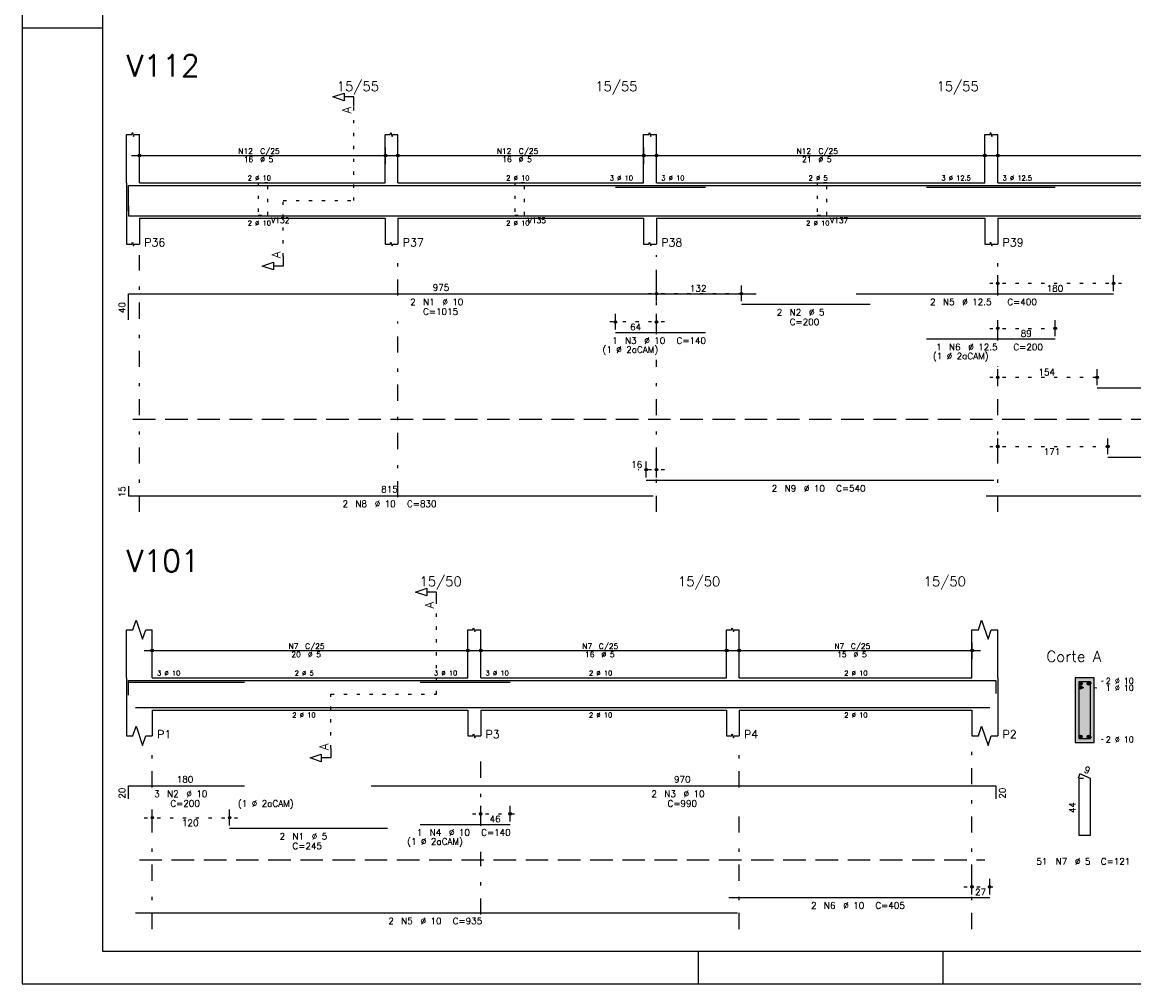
# Model space of a CAD drawing. Extents: x 0 to 84.1, y 0 to 59.4.
# Tile 1 of 7: x 0 to 34.5, y 0 to 29.9. Entities that reach past the tile are written whole.
import ezdxf

# ---------------------------------------------------------------- set-up
doc = ezdxf.new("R2010")
doc.units = 0
for name, pattern in [('ESTILO_TQS_0001', [1, 0.7, -0.3]), ('ESTILO_TQS_0002', [0.4, 0.1, -0.3]), ('ESTILO_TQS_0003', [1.5, 0.5, -0.4, 0.1, -0.5])]:
    doc.linetypes.add(name, pattern=pattern)
for name, color, linetype in [('1', 1, 'CONTINUOUS'), ('10', 10, 'CONTINUOUS'), ('2', 2, 'CONTINUOUS'), ('4', 4, 'CONTINUOUS'), ('6', 6, 'CONTINUOUS'), ('7', 7, 'CONTINUOUS')]:
    doc.layers.add(name, color=color, linetype=linetype)
doc.styles.get("Standard").update_dxf_attribs({"font": 'ROMANS.SHX'})

msp = doc.modelspace()

# ---------------------------------------------------------------- linework, layer by layer
at = {"layer": '1', "linetype": 'ESTILO_TQS_0002'}
for p, q in [((10.295, 24.33), (10.295, 27.25)), ((8.105, 22.595), (8.105, 24.33)), ((8.105, 24.33), (10.295, 24.33)), ((30.05, 21.76), (34.14856, 21.76)), ((19.45, 21.44), (22.58776, 21.44)), ((19.95, 20.56), (18.17352, 20.56)), ((30.05, 20.36), (32.33586, 20.36)), ((30.05, 18.84), (33.63836, 18.84)), ((30.05, 16.69), (33.97, 16.69)), ((19.95, 15.97), (19.13, 15.97)), ((12.865, 9), (12.865, 11.87)), ((33.125, 9.325), (33.57, 9.41)), ((9.59, 7.315), (9.59, 9)), ((9.59, 9), (12.865, 9)), ((32.875, 9.205), (33.57, 9.194)), ((33.125, 7.675), (33.57, 7.59)), ((13.99, 5.28), (15.40574, 5.28)), ((3.79, 5.16), (6.69298, 5.16)), ((29.25, 3.01), (30.3, 3.01))]:
    msp.add_line(p, q, dxfattribs=at)
at = {"layer": '1', "linetype": 'ESTILO_TQS_0001'}
for p, q in [((3.44, 17.535), (42.5, 17.535)), ((3.64, 3.855), (29.9, 3.855))]:
    msp.add_line(p, q, dxfattribs=at)
at = {"layer": '1', "linetype": 'ESTILO_TQS_0002'}
for points in [[(7.33, 24.88), (7.33, 23.88), (7.63, 23.88), (7.63, 24.88), (7.33, 24.88)], [(15.3, 24.88), (15.3, 23.88), (15.6, 23.88), (15.6, 24.88), (15.3, 24.88)], [(24.69, 24.88), (24.69, 23.88), (24.99, 23.88), (24.99, 24.88), (24.69, 24.88)]]:
    msp.add_lwpolyline(points, dxfattribs=at)
at = {"layer": '1', "linetype": 'CONTINUOUS'}
for centre in [(32.875, 9.325), (33.125, 9.325), (32.875, 9.205), (32.875, 7.675), (33.125, 7.675)]:
    msp.add_circle(centre, 0.05, dxfattribs=at)
for points in [[(32.925, 9.325), (32.85, 9.368301), (32.828015, 9.342101)], [(32.925, 9.325), (32.828015, 9.342101), (32.828015, 9.307899)], [(32.925, 9.325), (32.828015, 9.307899), (32.85, 9.281699)], [(32.925, 9.325), (32.883682, 9.37424), (32.85, 9.368301)], [(32.925, 9.325), (32.85, 9.281699), (32.883682, 9.27576)], [(32.925, 9.325), (32.913302, 9.357139), (32.883682, 9.37424)], [(32.925, 9.325), (32.883682, 9.27576), (32.913302, 9.292861)], [(32.925, 9.325), (32.913302, 9.292861), (32.925, 9.325)], [(33.175, 9.325), (33.1, 9.368301), (33.078015, 9.342101)], [(33.175, 9.325), (33.078015, 9.342101), (33.078015, 9.307899)], [(33.175, 9.325), (33.078015, 9.307899), (33.1, 9.281699)], [(33.175, 9.325), (33.133682, 9.37424), (33.1, 9.368301)], [(33.175, 9.325), (33.1, 9.281699), (33.133682, 9.27576)], [(33.175, 9.325), (33.163302, 9.357139), (33.133682, 9.37424)], [(33.175, 9.325), (33.133682, 9.27576), (33.163302, 9.292861)], [(33.175, 9.325), (33.163302, 9.292861), (33.175, 9.325)], [(32.925, 9.205), (32.85, 9.248301), (32.828015, 9.222101)], [(32.925, 9.205), (32.828015, 9.222101), (32.828015, 9.187899)], [(32.925, 9.205), (32.828015, 9.187899), (32.85, 9.161699)], [(32.925, 9.205), (32.883682, 9.25424), (32.85, 9.248301)], [(32.925, 9.205), (32.85, 9.161699), (32.883682, 9.15576)], [(32.925, 9.205), (32.913302, 9.237139), (32.883682, 9.25424)], [(32.925, 9.205), (32.883682, 9.15576), (32.913302, 9.172861)], [(32.925, 9.205), (32.913302, 9.172861), (32.925, 9.205)], [(32.925, 7.675), (32.85, 7.718301), (32.828015, 7.692101)], [(32.925, 7.675), (32.828015, 7.692101), (32.828015, 7.657899)], [(32.925, 7.675), (32.828015, 7.657899), (32.85, 7.631699)], [(32.925, 7.675), (32.883682, 7.72424), (32.85, 7.718301)], [(32.925, 7.675), (32.85, 7.631699), (32.883682, 7.62576)], [(32.925, 7.675), (32.913302, 7.707139), (32.883682, 7.72424)], [(32.925, 7.675), (32.883682, 7.62576), (32.913302, 7.642861)], [(32.925, 7.675), (32.913302, 7.642861), (32.925, 7.675)], [(33.175, 7.675), (33.1, 7.718301), (33.078015, 7.692101)], [(33.175, 7.675), (33.078015, 7.692101), (33.078015, 7.657899)], [(33.175, 7.675), (33.078015, 7.657899), (33.1, 7.631699)], [(33.175, 7.675), (33.133682, 7.72424), (33.1, 7.718301)], [(33.175, 7.675), (33.1, 7.631699), (33.133682, 7.62576)], [(33.175, 7.675), (33.163302, 7.707139), (33.133682, 7.72424)], [(33.175, 7.675), (33.133682, 7.62576), (33.163302, 7.642861)], [(33.175, 7.675), (33.163302, 7.642861), (33.175, 7.675)]]:
    msp.add_solid(points, dxfattribs=at)
at = {"layer": '10', "linetype": 'CONTINUOUS'}
for points in [[(33.3, 7.5), (33.3, 9.5), (32.7, 9.5)], [(33.3, 7.5), (32.7, 9.5), (32.7, 7.5)], [(33.3, 7.5), (32.7, 7.5), (33.3, 7.5)]]:
    msp.add_solid(points, dxfattribs=at)
at = {"layer": '2', "linetype": 'CONTINUOUS'}
for p, q in [((0, 59.400002), (0, 0)), ((0, 29.700001), (0.5, 29.700001)), ((0.5, 29.700001), (1.5, 29.700001)), ((1.5, 29.700001), (2.5, 29.700001)), ((3.24, 24.88), (3.24, 26.38)), ((3.64, 24.88), (3.64, 26.38)), ((11.27, 24.88), (11.27, 26.38)), ((11.67, 24.88), (11.67, 26.38)), ((19.3, 24.88), (19.3, 26.38)), ((19.7, 24.88), (19.7, 26.38)), ((29.9, 24.88), (29.9, 26.38)), ((30.3, 24.88), (30.3, 26.38)), ((3.64, 25.46), (3.64, 25.98)), ((11.28, 25.46), (11.28, 25.98)), ((11.67, 25.46), (11.67, 25.98)), ((19.31, 25.46), (19.31, 25.98)), ((19.7, 25.46), (19.7, 25.98)), ((29.9, 25.46), (29.9, 25.98)), ((30.3, 25.46), (30.3, 25.98)), ((3.39, 25.73), (11.53, 25.73)), ((11.42, 25.73), (19.56, 25.73)), ((19.45, 25.73), (30.15, 25.73)), ((30.05, 25.73), (42.55, 25.73)), ((3.64, 25.21), (3.64, 25.21)), ((11.28, 25.21), (11.28, 25.21)), ((11.67, 25.21), (11.67, 25.21)), ((19.31, 25.21), (19.31, 25.21)), ((19.7, 25.21), (19.7, 25.21)), ((29.9, 25.21), (29.9, 25.21)), ((30.3, 25.21), (30.3, 25.21)), ((3.24, 24.88), (3.24, 23.78)), ((3.64, 24.88), (11.27, 24.88)), ((11.67, 24.88), (19.3, 24.88)), ((19.7, 24.88), (29.9, 24.88)), ((30.3, 24.88), (42.3, 24.88)), ((3.24, 23.78), (3.24, 22.98)), ((3.64, 23.78), (11.27, 23.78)), ((3.64, 23.78), (3.64, 22.98)), ((11.27, 23.78), (11.27, 22.98)), ((11.67, 23.78), (19.3, 23.78)), ((11.67, 23.78), (11.67, 22.98)), ((19.3, 23.78), (19.3, 22.98)), ((19.7, 23.78), (29.9, 23.78)), ((19.7, 23.78), (19.7, 22.98)), ((29.9, 23.78), (29.9, 22.98)), ((30.3, 23.78), (42.3, 23.78)), ((30.3, 23.78), (30.3, 22.98)), ((30.3, 21.52), (30.3, 22.01)), ((33.89856, 21.52), (33.89856, 22.01)), ((19.7, 21.2), (19.7, 21.69)), ((22.33776, 21.2), (22.33776, 21.69)), ((30.3, 21.42), (30.3, 21.42)), ((33.89856, 21.42), (33.89856, 21.42)), ((19.7, 21.1), (19.7, 21.1)), ((22.33776, 21.1), (22.33776, 21.1)), ((18.42352, 20.32), (18.42352, 20.81)), ((19.7, 20.32), (19.7, 20.81)), ((30.3, 20.12), (30.3, 20.61)), ((32.08586, 20.12), (32.08586, 20.61)), ((18.42352, 20.22), (18.42352, 20.22)), ((19.7, 20.22), (19.7, 20.22)), ((30.3, 20.02), (30.3, 20.02)), ((32.08586, 20.02), (32.08586, 20.02)), ((30.3, 18.6), (30.3, 19.09)), ((33.38836, 18.6), (33.38836, 19.09)), ((30.3, 18.5), (30.3, 18.5)), ((33.38836, 18.5), (33.38836, 18.5)), ((30.3, 16.45), (30.3, 16.94)), ((33.72, 16.45), (33.72, 16.94)), ((30.3, 16.35), (30.3, 16.35)), ((33.72, 16.35), (33.72, 16.35)), ((19.38, 15.73), (19.38, 16.22)), ((19.7, 15.73), (19.7, 16.22)), ((19.38, 15.63), (19.38, 15.63)), ((19.7, 15.63), (19.7, 15.63)), ((3.24, 9.5), (3.24, 11)), ((4.04, 9.5), (4.04, 11)), ((13.84, 9.5), (13.84, 11)), ((14.24, 9.5), (14.24, 11)), ((21.87, 9.5), (21.87, 11)), ((22.27, 9.5), (22.27, 11)), ((29.5, 9.5), (29.5, 11)), ((30.3, 9.5), (30.3, 11)), ((4.04, 10.08), (4.04, 10.6)), ((13.84, 10.08), (13.84, 10.6)), ((14.24, 10.08), (14.24, 10.6)), ((21.88, 10.08), (21.88, 10.6)), ((22.27, 10.08), (22.27, 10.6)), ((29.51, 10.08), (29.51, 10.6)), ((3.79, 10.35), (14.09, 10.35)), ((13.99, 10.35), (22.13, 10.35)), ((22.02, 10.35), (29.76, 10.35)), ((4.04, 9.83), (4.04, 9.83)), ((13.84, 9.83), (13.84, 9.83)), ((14.24, 9.83), (14.24, 9.83)), ((21.88, 9.83), (21.88, 9.83)), ((22.27, 9.83), (22.27, 9.83)), ((29.51, 9.83), (29.51, 9.83)), ((3.24, 9.5), (3.24, 8.5)), ((4.04, 9.5), (13.84, 9.5)), ((14.24, 9.5), (21.87, 9.5)), ((22.27, 9.5), (29.5, 9.5)), ((30.3, 9.5), (30.3, 8.5)), ((33.3, 9.5), (32.7, 9.5)), ((32.7, 9.5), (32.7, 7.5)), ((33.3, 7.5), (33.3, 9.5)), ((3.24, 8.5), (3.24, 7.7)), ((4.04, 8.5), (13.84, 8.5)), ((4.04, 8.5), (4.04, 7.7)), ((13.84, 8.5), (13.84, 7.7)), ((14.24, 8.5), (21.87, 8.5)), ((14.24, 8.5), (14.24, 7.7)), ((21.87, 8.5), (21.87, 7.7)), ((22.27, 8.5), (29.5, 8.5)), ((22.27, 8.5), (22.27, 7.7)), ((29.5, 8.5), (29.5, 7.7)), ((30.3, 8.5), (30.3, 7.7)), ((32.7, 7.5), (33.3, 7.5)), ((14.24, 5.04), (14.24, 5.53)), ((15.15574, 5.04), (15.15574, 5.53)), ((4.04, 4.92), (4.04, 5.41)), ((6.44298, 4.92), (6.44298, 5.41)), ((14.24, 4.94), (14.24, 4.94)), ((15.15574, 4.94), (15.15574, 4.94)), ((4.04, 4.82), (4.04, 4.82)), ((6.44298, 4.82), (6.44298, 4.82)), ((29.5, 2.77), (29.5, 3.26)), ((30.05, 2.77), (30.05, 3.26)), ((29.5, 2.67), (29.5, 2.67)), ((30.05, 2.67), (30.05, 2.67)), ((21, 1), (21, 0)), ((28.600006, 0), (28.600006, 1)), ((0, 0), (84.100006, 0))]:
    msp.add_line(p, q, dxfattribs=at)
at = {"layer": '2', "linetype": 'ESTILO_TQS_0003'}
for p, q in [((3.64, 14.66), (3.64, 22.63)), ((11.67, 21.382), (11.67, 22.63)), ((19.7, 20.182), (19.7, 22.63)), ((30.3, 21.382), (30.3, 22.63)), ((11.67, 15.112), (11.67, 20.578)), ((30.3, 19.982), (30.3, 20.578)), ((19.7, 14.66), (19.7, 19.378)), ((30.3, 14.66), (30.3, 19.178)), ((4.04, 6.102), (4.04, 7.3)), ((14.24, 4.902), (14.24, 7.3)), ((22.27, 6.102), (22.27, 7.3)), ((29.5, 1.7), (29.5, 7.3)), ((4.04, 1.7), (4.04, 5.298)), ((22.27, 1.7), (22.27, 5.298)), ((14.24, 2.152), (14.24, 4.098))]:
    msp.add_line(p, q, dxfattribs=at)
at = {"layer": '2', "linetype": 'CONTINUOUS'}
for points in [[(83.100006, 1), (2.5, 1), (2.5, 58.400002), (83.100006, 58.400002), (83.100006, 1)], [(10.295, 27.25), (10.295, 27.55), (9.995, 27.55), (9.995, 27.43), (9.645, 27.55), (9.995, 27.67), (9.995, 27.55)], [(3.24, 26.38), (3.4, 26.38), (3.42, 26.44), (3.46, 26.32), (3.48, 26.38), (3.64, 26.38)], [(11.27, 26.38), (11.43, 26.38), (11.45, 26.44), (11.49, 26.32), (11.51, 26.38), (11.67, 26.38)], [(19.3, 26.38), (19.46, 26.38), (19.48, 26.44), (19.52, 26.32), (19.54, 26.38), (19.7, 26.38)], [(29.9, 26.38), (30.06, 26.38), (30.08, 26.44), (30.12, 26.32), (30.14, 26.38), (30.3, 26.38)], [(3.24, 22.98), (3.4, 22.98), (3.42, 23.04), (3.46, 22.92), (3.48, 22.98), (3.64, 22.98)], [(11.27, 22.98), (11.43, 22.98), (11.45, 23.04), (11.49, 22.92), (11.51, 22.98), (11.67, 22.98)], [(19.3, 22.98), (19.46, 22.98), (19.48, 23.04), (19.52, 22.92), (19.54, 22.98), (19.7, 22.98)], [(29.9, 22.98), (30.06, 22.98), (30.08, 23.04), (30.12, 22.92), (30.14, 22.98), (30.3, 22.98)], [(8.105, 22.595), (8.105, 22.295), (7.805, 22.295), (7.805, 22.175), (7.455, 22.295), (7.805, 22.415), (7.805, 22.295)], [(12.865, 11.87), (12.865, 12.17), (12.565, 12.17), (12.565, 12.05), (12.215, 12.17), (12.565, 12.29), (12.565, 12.17)], [(3.24, 11), (3.44, 11), (3.54, 11.3), (3.74, 10.7), (3.84, 11), (4.04, 11)], [(13.84, 11), (14, 11), (14.02, 11.06), (14.06, 10.94), (14.08, 11), (14.24, 11)], [(21.87, 11), (22.03, 11), (22.05, 11.06), (22.09, 10.94), (22.11, 11), (22.27, 11)], [(29.5, 11), (29.7, 11), (29.8, 11.3), (30, 10.7), (30.1, 11), (30.3, 11)], [(3.24, 7.7), (3.44, 7.7), (3.54, 8), (3.74, 7.4), (3.84, 7.7), (4.04, 7.7)], [(29.5, 7.7), (29.7, 7.7), (29.8, 8), (30, 7.4), (30.1, 7.7), (30.3, 7.7)], [(13.84, 7.7), (14, 7.7), (14.02, 7.76), (14.06, 7.64), (14.08, 7.7), (14.24, 7.7)], [(21.87, 7.7), (22.03, 7.7), (22.05, 7.76), (22.09, 7.64), (22.11, 7.7), (22.27, 7.7)], [(9.59, 7.315), (9.59, 7.015), (9.29, 7.015), (9.29, 6.895), (8.94, 7.015), (9.29, 7.135), (9.29, 7.015)]]:
    msp.add_lwpolyline(points, dxfattribs=at)
for centre, radius in [((3.64, 25.73), 0.041625), ((3.64, 25.73), 0.02075), ((11.28, 25.73), 0.041625), ((11.28, 25.73), 0.02075), ((11.67, 25.73), 0.041625), ((11.67, 25.73), 0.02075), ((19.31, 25.73), 0.041625), ((19.31, 25.73), 0.02075), ((19.7, 25.73), 0.041625), ((19.7, 25.73), 0.02075), ((29.9, 25.73), 0.041625), ((29.9, 25.73), 0.02075), ((30.3, 25.73), 0.041625), ((30.3, 25.73), 0.02075), ((30.3, 21.76), 0.04), ((30.3, 21.76), 0.02), ((33.89856, 21.76), 0.04), ((33.89856, 21.76), 0.02), ((19.7, 21.44), 0.04), ((19.7, 21.44), 0.02), ((22.33776, 21.44), 0.04), ((22.33776, 21.44), 0.02), ((18.42352, 20.56), 0.04), ((18.42352, 20.56), 0.02), ((19.7, 20.56), 0.04), ((19.7, 20.56), 0.02), ((30.3, 20.36), 0.04), ((30.3, 20.36), 0.02), ((32.08586, 20.36), 0.04), ((32.08586, 20.36), 0.02), ((30.3, 18.84), 0.04), ((30.3, 18.84), 0.02), ((33.38836, 18.84), 0.04), ((33.38836, 18.84), 0.02), ((30.3, 16.69), 0.04), ((30.3, 16.69), 0.02), ((33.72, 16.69), 0.04), ((33.72, 16.69), 0.02), ((19.38, 15.97), 0.04), ((19.38, 15.97), 0.02), ((19.7, 15.97), 0.04), ((19.7, 15.97), 0.02), ((4.04, 10.35), 0.041625), ((4.04, 10.35), 0.02075), ((13.84, 10.35), 0.041625), ((13.84, 10.35), 0.02075), ((14.24, 10.35), 0.041625), ((14.24, 10.35), 0.02075), ((21.88, 10.35), 0.041625), ((21.88, 10.35), 0.02075), ((22.27, 10.35), 0.041625), ((22.27, 10.35), 0.02075), ((29.51, 10.35), 0.041625), ((29.51, 10.35), 0.02075), ((4.04, 5.16), 0.04), ((4.04, 5.16), 0.02), ((6.44298, 5.16), 0.04), ((6.44298, 5.16), 0.02), ((14.24, 5.28), 0.04), ((14.24, 5.28), 0.02), ((15.15574, 5.28), 0.04), ((15.15574, 5.28), 0.02), ((29.5, 3.01), 0.04), ((29.5, 3.01), 0.02), ((30.05, 3.01), 0.04), ((30.05, 3.01), 0.02)]:
    msp.add_circle(centre, radius, dxfattribs=at)
at = {"layer": '4', "linetype": 'CONTINUOUS'}
for p, q in [((3.3, 24), (3.3, 24.8)), ((3.3, 24.8), (22.8, 24.8)), ((18.42352, 24.75), (21.22352, 24.75)), ((22.33776, 24.8), (26.33776, 24.8)), ((25.89856, 24.8), (33.89856, 24.8)), ((28.08586, 24.75), (32.08586, 24.75)), ((33.38836, 24.8), (40.28836, 24.8)), ((3.3, 24.16), (3.3, 23.86)), ((3.3, 23.86), (19.6, 23.86)), ((19.38, 23.86), (30.18, 23.86)), ((29.94, 23.86), (42.64, 23.86)), ((33.72, 23.86), (39.62, 23.86)), ((3.3, 9.02), (3.3, 9.42)), ((3.3, 9.42), (6.9, 9.42)), ((3.3, 8.97), (3.3, 9.37)), ((3.3, 9.37), (6.9, 9.37)), ((6.44298, 9.42), (11.34298, 9.42)), ((10.84306, 9.42), (30.24306, 9.42)), ((12.35574, 9.37), (15.15574, 9.37)), ((30.24306, 9.42), (30.24306, 9.02)), ((3.52, 8.58), (22.22, 8.58)), ((21.95, 8.58), (30.05, 8.58))]:
    msp.add_line(p, q, dxfattribs=at)
msp.add_lwpolyline([(32.82, 9.38), (32.82, 7.62), (33.18, 7.62), (33.18, 9.38), (32.82, 9.38)], dxfattribs=at)
at = {"layer": '6', "linetype": 'CONTINUOUS'}
for p, q in [((3.3, 20.63), (3.3, 21.43)), ((3.3, 21.43), (22.8, 21.43)), ((25.89856, 21.43), (33.89856, 21.43)), ((22.33776, 21.11), (26.33776, 21.11)), ((18.42352, 20.23), (21.22352, 20.23)), ((28.08586, 20.03), (32.08586, 20.03)), ((33.38836, 18.51), (40.28836, 18.51)), ((33.72, 16.36), (39.62, 16.36)), ((19.38, 15.64), (30.18, 15.64)), ((3.3, 15.46), (3.3, 15.16)), ((3.3, 15.16), (19.6, 15.16)), ((29.94, 15.16), (42.64, 15.16)), ((32.848338, 6.52), (32.793893, 6.39102)), ((32.96, 6.38), (32.82, 6.38)), ((32.82, 6.38), (32.82, 4.62)), ((33.18, 6.38), (32.848338, 6.52)), ((33.18, 4.62), (33.18, 6.38)), ((3.3, 5.75), (3.3, 6.15)), ((3.3, 6.15), (6.9, 6.15)), ((10.84306, 6.15), (30.24306, 6.15)), ((30.24306, 6.15), (30.24306, 5.75)), ((12.35574, 4.95), (15.15574, 4.95)), ((6.44298, 4.83), (11.34298, 4.83)), ((32.82, 4.62), (33.18, 4.62)), ((21.95, 2.68), (30.05, 2.68)), ((3.52, 2.2), (22.22, 2.2))]:
    msp.add_line(p, q, dxfattribs=at)

# ---------------------------------------------------------------- texts
at = {"layer": '2', "linetype": 'CONTINUOUS'}
for s, height, p in [('15/55', 0.3, (9.77, 27.73)), ('15/55', 0.3, (17.8, 27.73)), ('15/55', 0.3, (28.4, 27.73)), ('N12', 0.17, (6.712, 25.781)), ('C/25', 0.17, (7.392, 25.781)), ('N12', 0.17, (14.742, 25.781)), ('C/25', 0.17, (15.422, 25.781)), ('N12', 0.17, (24.052, 25.781)), ('C/25', 0.17, (24.732, 25.781)), ('16', 0.17, (6.882, 25.526)), ('%%c 5', 0.17, (7.392, 25.526)), ('16', 0.17, (14.912, 25.526)), ('%%c 5', 0.17, (15.422, 25.526)), ('21', 0.17, (24.222, 25.526)), ('%%c 5', 0.17, (24.732, 25.526)), ('2 %%c 10', 0.15, (7.005, 24.955)), ('2 %%c 10', 0.15, (15.035, 24.955)), ('3 %%c 10', 0.15, (18.25, 24.955)), ('3 %%c 10', 0.15, (19.85, 24.955)), ('2 %%c 5', 0.15, (24.425, 24.955)), ('3 %%c 12.5', 0.15, (28.55, 24.955)), ('3 %%c 12.5', 0.15, (30.45, 24.955)), ('2 %%c 10', 0.15, (7.005, 23.555)), ('V132', 0.17, (7.73, 23.63)), ('2 %%c 10', 0.15, (15.035, 23.555)), ('V135', 0.17, (15.7, 23.63)), ('2 %%c 10', 0.15, (24.35, 23.555)), ('V137', 0.17, (25.09, 23.63)), ('P36', 0.25, (3.79, 22.905)), ('P37', 0.25, (11.82, 22.905)), ('P38', 0.25, (19.85, 22.905)), ('P39', 0.25, (30.45, 22.905)), ('975', 0.2, (12.75, 21.53)), ('132', 0.2, (20.73888, 21.5)), ('180', 0.2, (31.81928, 21.5)), ('2', 0.2, (12.05, 21.08)), ('N1', 0.2, (12.45, 21.08)), ('%%c 10', 0.2, (13.05, 21.08)), ('2', 0.2, (28.19856, 21.08)), ('N5', 0.2, (28.59856, 21.08)), ('%%c 12.5', 0.2, (29.19856, 21.08)), ('C=400', 0.2, (30.59856, 21.08)), ('C=1015', 0.2, (12.45, 20.78)), ('2', 0.2, (23.43776, 20.76)), ('N2', 0.2, (23.83776, 20.76)), ('%%c 5', 0.2, (24.43776, 20.76)), ('64', 0.2, (18.88176, 20.3)), ('C=200', 0.2, (23.83776, 20.46)), ('1', 0.2, (18.32352, 19.88)), ('N3', 0.2, (18.72352, 19.88)), ('%%c 10', 0.2, (19.32352, 19.88)), ('C=140', 0.2, (20.32352, 19.88)), ('89', 0.2, (31.01293, 20.1)), ('(1 %%c 2aCAM)', 0.2, (18.02352, 19.6)), ('1', 0.2, (28.38586, 19.68)), ('N6', 0.2, (28.78586, 19.68)), ('%%c 12.5', 0.2, (29.38586, 19.68)), ('C=200', 0.2, (30.78586, 19.68)), ('(1 %%c 2aCAM)', 0.2, (28.28586, 19.4)), ('154', 0.2, (31.56418, 18.9)), ('171', 0.2, (31.73, 16.43)), ('16', 0.2, (18.913333, 16.03)), ('815', 0.2, (11.15, 15.26)), ('2', 0.2, (23.28, 15.29)), ('N9', 0.2, (23.68, 15.29)), ('%%c 10', 0.2, (24.28, 15.29)), ('C=540', 0.2, (25.28, 15.29)), ('2', 0.2, (9.95, 14.81)), ('N8', 0.2, (10.35, 14.81)), ('%%c 10', 0.2, (10.95, 14.81)), ('C=830', 0.2, (11.95, 14.81)), ('15/50', 0.3, (12.34, 12.35)), ('15/50', 0.3, (20.37, 12.35)), ('15/50', 0.3, (28, 12.35)), ('N7', 0.17, (8.277, 10.401)), ('C/25', 0.17, (8.787, 10.401)), ('N7', 0.17, (17.397, 10.401)), ('C/25', 0.17, (17.907, 10.401)), ('N7', 0.17, (25.227, 10.401)), ('C/25', 0.17, (25.737, 10.401)), ('20', 0.17, (8.362, 10.146)), ('%%c 5', 0.17, (8.872, 10.146)), ('16', 0.17, (17.482, 10.146)), ('%%c 5', 0.17, (17.992, 10.146)), ('15', 0.17, (25.312, 10.146)), ('%%c 5', 0.17, (25.822, 10.146)), ('Corte A', 0.34, (31.81, 10)), ('3 %%c 10', 0.15, (4.19, 9.575)), ('2 %%c 5', 0.15, (8.465, 9.575)), ('3 %%c 10', 0.15, (12.79, 9.575)), ('3 %%c 10', 0.15, (14.39, 9.575)), ('2 %%c 10', 0.15, (17.605, 9.575)), ('2 %%c 10', 0.15, (25.535, 9.575)), ('2 %%c 10', 0.18, (33.66, 9.32)), ('1 %%c 10', 0.18, (33.66, 9.104)), ('2 %%c 10', 0.15, (8.39, 8.275)), ('2 %%c 10', 0.15, (17.605, 8.275)), ('2 %%c 10', 0.15, (25.535, 8.275)), ('P1', 0.25, (4.19, 7.625)), ('P3', 0.25, (14.39, 7.625)), ('P4', 0.25, (22.42, 7.625)), ('P2', 0.25, (30.45, 7.625)), ('2 %%c 10', 0.18, (33.66, 7.5)), ('180', 0.2, (4.8, 6.25)), ('970', 0.2, (20.24306, 6.25)), ('3', 0.2, (4.1, 5.8)), ('N2', 0.2, (4.5, 5.8)), ('%%c 10', 0.2, (5.1, 5.8)), ('2', 0.2, (19.54306, 5.8)), ('N3', 0.2, (19.94306, 5.8)), ('%%c 10', 0.2, (20.54306, 5.8)), ('C=200', 0.2, (4.6, 5.5)), ('(1 %%c 2aCAM)', 0.2, (6.7, 5.5)), ('C=990', 0.2, (20.04306, 5.5)), ('46', 0.2, (14.51787, 5.02)), ('120', 0.2, (4.96149, 4.9)), ('2', 0.2, (7.99298, 4.48)), ('N1', 0.2, (8.39298, 4.48)), ('%%c 5', 0.2, (8.99298, 4.48)), ('(1 %%c 2aCAM)', 0.2, (11.95574, 4.32)), ('1', 0.2, (12.25574, 4.6)), ('N4', 0.2, (12.65574, 4.6)), ('%%c 10', 0.2, (13.25574, 4.6)), ('C=140', 0.2, (14.25574, 4.6)), ('C=245', 0.2, (8.39298, 4.18)), ('51', 0.2, (31.5, 3.7)), ('N7', 0.2, (32.1, 3.7)), ('%%c 5', 0.2, (32.7, 3.7)), ('C=121', 0.2, (33.5, 3.7)), ('27', 0.2, (29.595, 2.75)), ('2', 0.2, (24.5, 2.33)), ('N6', 0.2, (24.9, 2.33)), ('%%c 10', 0.2, (25.5, 2.33)), ('C=405', 0.2, (26.5, 2.33)), ('2', 0.2, (11.37, 1.85)), ('N5', 0.2, (11.77, 1.85)), ('%%c 10', 0.2, (12.37, 1.85)), ('C=935', 0.2, (13.37, 1.85))]:
    msp.add_text(s, height=height, dxfattribs=at).set_placement(p)
for s, height, rotation, p in [('A', 0.272, 90, (10.2134, 27.0324)), ('A', 0.272, 90, (8.0234, 22.5406)), ('40', 0.2, 90, (3.2, 20.83)), ('15', 0.2, 90, (3.2, 15.11)), ('A', 0.272, 90, (12.7834, 11.6524)), ('A', 0.272, 90, (9.5084, 7.2606)), ('9', 0.2, 337.11462, (32.960929, 6.581017)), ('20', 0.2, 90, (3.2, 5.75)), ('20', 0.2, 90, (30.54306, 5.75)), ('44', 0.2, 90, (32.72, 5.3))]:
    msp.add_text(s, height=height, rotation=rotation, dxfattribs=at).set_placement(p)
at = {"layer": '7', "linetype": 'CONTINUOUS'}
for s, p in [('V112', (3.24, 28.18)), ('V101', (3.24, 12.8))]:
    msp.add_text(s, height=0.68, dxfattribs=at).set_placement(p)

doc.saveas('drawing.dxf')
